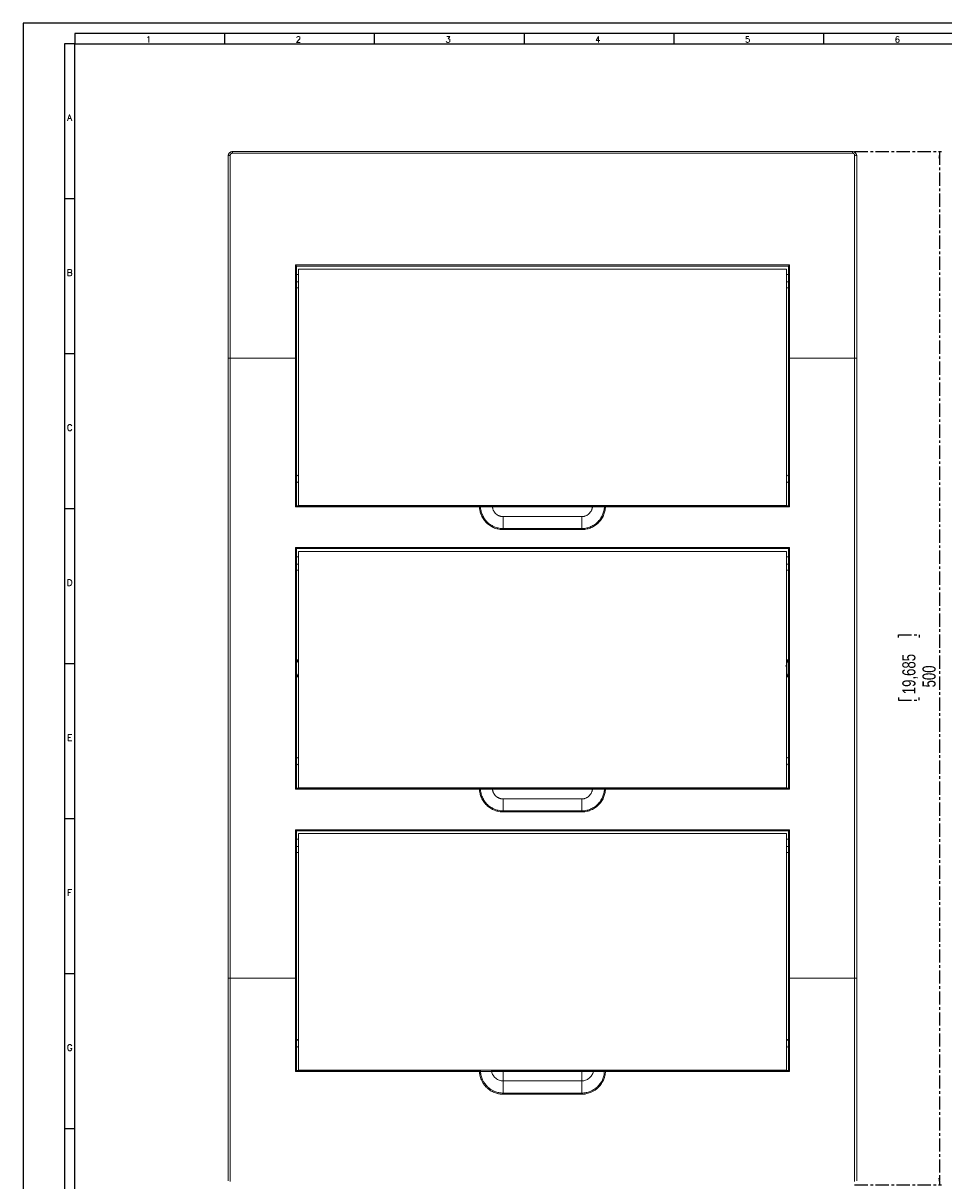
# Model space of a CAD drawing. Header units: millimetres. Extents: x 0 to 1189, y 0 to 841.
# Tile 2 of 6: x 0 to 445, y 281 to 841. Entities that reach past the tile are written whole.
import ezdxf

# ---------------------------------------------------------------- set-up
doc = ezdxf.new("R2010")
doc.units = ezdxf.units.MM
doc.linetypes.add('CENTER', pattern=[10.16, 6.35, -1.27, 1.27, -1.27])
doc.layers.add('CENTRO', color=7, linetype='CENTER')
doc.layers.add('FORMATO', color=7, linetype='Continuous')
doc.styles.add('SLDTEXTSTYLE0', font='ROMANS')
doc.styles.add('SLDTEXTSTYLE3', font='TXT', dxfattribs={"width": 0.75})
doc.dimstyles.new('SLDDIMSTYLE0', dxfattribs={"dimtxt": 6.35, "dimasz": 3.302, "dimexe": 0, "dimexo": 0.0625, "dimgap": 1.5875, "dimtad": 1, "dimdec": 1, "dimrnd": 1e-09, "dimzin": 12, "dimdsep": 46, "dimtxsty": 'SLDTEXTSTYLE3', "dimsah": 1, "dimcen": 0.09, "dimadec": 0, "dimazin": 3, "dimtfac": 1, "dimtdec": 1, "dimtofl": 0, "dimtmove": 0, "dimatfit": 3, "dimfxl": 1, "dimfrac": 2, "dimtolj": 1, "dimtzin": 12, "dimarcsym": 0})

# ---------------------------------------------------------------- blocks, each defined once
blk = doc.blocks.new('_D')
at = {"layer": 'CENTRO'}
for p, q in [((402.19, 778.83), (444.19, 778.83)), ((443.19, 778.83), (443.19, 278.83)), ((423.35, 543.7), (423.35, 544.99)), ((423.35, 544.99), (433.44, 544.99)), ((433.44, 544.99), (433.44, 543.7)), ((423.35, 514.68), (423.35, 513.39)), ((423.35, 513.39), (433.44, 513.39)), ((433.44, 513.39), (433.44, 514.68)), ((402.19, 278.83), (444.19, 278.83))]:
    blk.add_line(p, q, dxfattribs=at)
for points in [[(443.19, 778.83), (442.69, 775.53), (443.7, 775.53)], [(443.19, 278.83), (443.7, 282.13), (442.69, 282.13)]]:
    blk.add_solid(points, dxfattribs=at)
at = {"layer": 'CENTRO', "char_height": 6.35, "attachment_point": 1, "rotation": 90, "style": 'SLDTEXTSTYLE3'}
for s, insert in [('19,685', (425.25, 516.29, -47.4)), ('500', (435.01, 519.58, -47.4))]:
    blk.add_mtext(s, dxfattribs=dict(at, insert=insert))

msp = doc.modelspace()

# ---------------------------------------------------------------- linework, layer by layer
at = {"color": 7, "linetype": 'Continuous', "lineweight": 15}
for p, q in [((101.19, 778.07), (101.19, 778.83)), ((101.19, 778.83), (401.19, 778.83)), ((99.19, 776.83), (99.26, 776.91)), ((100.19, 678.83), (100.19, 777.06)), ((101.19, 778.07), (401.19, 778.07)), ((402.19, 777.06), (402.19, 678.83)), ((403.12, 776.91), (403.19, 776.83)), ((131.69, 723.98), (131.69, 678.83)), ((370.69, 723.98), (131.69, 723.98)), ((370.19, 723.43), (132.19, 723.43)), ((370.69, 678.83), (370.69, 723.98)), ((133.19, 607.53), (133.19, 722.03)), ((369.19, 722.03), (133.19, 722.03)), ((369.19, 722.03), (369.19, 607.53)), ((133.19, 715.88), (132.19, 715.88)), ((132.19, 712.98), (133.19, 712.98)), ((370.19, 715.88), (369.19, 715.88)), ((369.19, 712.98), (370.19, 712.98)), ((99.19, 678.83), (100.19, 678.83)), ((99.19, 378.83), (99.19, 678.83)), ((131.69, 678.83), (100.19, 678.83)), ((100.19, 678.83), (100.19, 378.83)), ((131.69, 678.83), (132.19, 678.83)), ((131.69, 606.93), (131.69, 678.83)), ((132.19, 678.83), (132.19, 607.43)), ((370.19, 607.43), (370.19, 678.83)), ((402.19, 678.83), (370.69, 678.83)), ((370.69, 678.83), (370.69, 606.93)), ((402.19, 378.83), (402.19, 678.83)), ((402.19, 678.83), (403.19, 678.83)), ((403.19, 678.83), (403.19, 378.83)), ((220.72, 606.93), (131.69, 606.93)), ((132.19, 607.43), (220.72, 607.43)), ((369.19, 607.53), (133.19, 607.53)), ((220.8, 607.42), (220.7, 607.42)), ((275.36, 607.43), (227.01, 607.43)), ((275.36, 606.93), (227.01, 606.93)), ((281.66, 607.43), (370.19, 607.43)), ((370.69, 606.93), (281.66, 606.93)), ((232.19, 602.23), (232.19, 596.45)), ((270.19, 602.23), (232.19, 602.23)), ((270.19, 596.45), (270.19, 602.23)), ((232.19, 595.95), (232.19, 596.45)), ((232.19, 596.45), (270.19, 596.45)), ((270.19, 595.95), (232.19, 595.95)), ((270.19, 596.45), (270.19, 595.95)), ((131.69, 470.33), (131.69, 587.33)), ((131.69, 587.33), (370.69, 587.33)), ((132.19, 586.83), (132.19, 470.83)), ((370.19, 586.83), (132.19, 586.83)), ((132.19, 582.83), (133.19, 582.83)), ((133.19, 470.93), (133.19, 585.43)), ((369.19, 585.43), (133.19, 585.43)), ((369.19, 585.43), (369.19, 470.93)), ((369.19, 582.83), (370.19, 582.83)), ((370.19, 470.83), (370.19, 586.83)), ((370.69, 587.33), (370.69, 470.33)), ((133.19, 579.28), (132.19, 579.28)), ((370.19, 579.28), (369.19, 579.28)), ((132.19, 576.38), (133.19, 576.38)), ((369.19, 576.38), (370.19, 576.38)), ((132.29, 531.47), (133.19, 532.82)), ((369.19, 532.82), (370.09, 531.47)), ((132.29, 531.66), (132.29, 526)), ((370.09, 526), (370.09, 531.66)), ((133.19, 524.84), (132.29, 526.19)), ((370.09, 526.19), (369.19, 524.84)), ((132.19, 470.83), (220.72, 470.83)), ((369.19, 470.93), (133.19, 470.93)), ((220.8, 470.82), (220.7, 470.82)), ((275.36, 470.83), (227.01, 470.83)), ((281.66, 470.83), (370.19, 470.83)), ((220.72, 470.33), (131.69, 470.33)), ((275.36, 470.33), (227.01, 470.33)), ((270.19, 465.63), (232.19, 465.63)), ((270.19, 459.85), (270.19, 465.63)), ((370.69, 470.33), (281.66, 470.33)), ((232.19, 459.85), (270.19, 459.85)), ((270.19, 459.35), (232.19, 459.35)), ((270.19, 459.85), (270.19, 459.35)), ((131.69, 378.83), (131.69, 450.73)), ((131.69, 450.73), (370.69, 450.73)), ((132.19, 378.83), (132.19, 450.23)), ((132.19, 450.23), (370.19, 450.23)), ((133.19, 334.33), (133.19, 448.83)), ((369.19, 448.83), (133.19, 448.83)), ((369.19, 448.83), (369.19, 334.33)), ((370.19, 450.23), (370.19, 378.83)), ((370.69, 450.73), (370.69, 378.83)), ((133.19, 442.68), (132.19, 442.68)), ((370.19, 442.68), (369.19, 442.68)), ((132.19, 439.78), (133.19, 439.78)), ((369.19, 439.78), (370.19, 439.78)), ((100.19, 378.83), (131.69, 378.83)), ((100.19, 280.59), (100.19, 378.83)), ((131.69, 333.68), (131.69, 378.83)), ((370.69, 378.83), (370.69, 333.68)), ((370.69, 378.83), (402.19, 378.83)), ((402.19, 378.83), (402.19, 280.59)), ((220.72, 333.68), (131.69, 333.68)), ((220.72, 334.23), (132.19, 334.23)), ((369.19, 334.33), (133.19, 334.33)), ((220.8, 334.22), (220.71, 334.22)), ((270.19, 334.23), (232.19, 334.23)), ((270.19, 333.66), (232.19, 333.66)), ((232.19, 329.18), (232.19, 333.66)), ((270.19, 333.66), (270.19, 329.18)), ((370.19, 334.23), (281.65, 334.23)), ((281.65, 333.68), (370.69, 333.68)), ((270.19, 329.18), (232.19, 329.18)), ((232.19, 322.75), (232.19, 323.31)), ((232.19, 323.31), (270.19, 323.31)), ((232.19, 322.75), (270.19, 322.75))]:
    msp.add_line(p, q, dxfattribs=at)
at = {"color": 8, "linetype": 'Continuous', "lineweight": 15}
for p, q in [((133.19, 719.43), (132.19, 719.43)), ((370.19, 719.43), (369.19, 719.43)), ((133.19, 446.23), (132.19, 446.23)), ((370.19, 446.23), (369.19, 446.23))]:
    msp.add_line(p, q, dxfattribs=at)
at = {"color": 7, "linetype": 'Continuous', "lineweight": 15}
for centre, start, end in [((133.19, 621.43), 90, 180), ((369.19, 621.43), 0, 90), ((133.19, 619.63), 180, 270), ((369.19, 619.63), 270, 360), ((133.19, 484.83), 90, 180), ((133.19, 483.03), 180, 270), ((369.19, 484.83), 0, 90), ((369.19, 483.03), 270, 360), ((133.19, 348.23), 90, 180), ((369.19, 348.23), 0, 90), ((133.19, 346.43), 180, 270), ((369.19, 346.43), 270, 360)]:
    msp.add_arc(centre, 1, start, end, dxfattribs=at)
for points, knots in [([(101.19, 778.83), (101.14, 778.83), (101.04, 778.83), (100.9, 778.81), (100.75, 778.78), (100.61, 778.75), (100.46, 778.7), (100.32, 778.63), (100.18, 778.56), (100.05, 778.48), (99.92, 778.38), (99.8, 778.27), (99.69, 778.16), (99.58, 778.03), (99.49, 777.89), (99.4, 777.74), (99.32, 777.56), (99.25, 777.34), (99.2, 777.1), (99.19, 776.92), (99.19, 776.83)], [0, 0, 0, 0, 0.04549, 0.091651, 0.138484, 0.185995, 0.234187, 0.283063, 0.332626, 0.38288, 0.433827, 0.485471, 0.537814, 0.590858, 0.639687, 0.696262, 0.760583, 0.832647, 0.912454, 1, 1, 1, 1]), ([(101.2, 778.8), (101.08, 778.79), (100.82, 778.78), (100.45, 778.67), (100.11, 778.5), (99.72, 778.18), (99.35, 777.66), (99.29, 777.16), (99.26, 776.91)], [0, 0, 0, 0, 0.12565, 0.25146, 0.377176, 0.502639, 0.751486, 1, 1, 1, 1]), ([(403.19, 776.83), (403.19, 776.88), (403.18, 776.97), (403.17, 777.11), (403.15, 777.23), (403.12, 777.35), (403.09, 777.46), (403.05, 777.55), (403.02, 777.64), (402.98, 777.72), (402.89, 777.9), (402.71, 778.15), (402.43, 778.41), (402.17, 778.58), (401.93, 778.69), (401.69, 778.77), (401.44, 778.82), (401.27, 778.83), (401.19, 778.83)], [0, 0, 0, 0, 0.0464679, 0.0901893, 0.1311641, 0.1693922, 0.2048734, 0.2376076, 0.2675947, 0.2948348, 0.3193279, 0.4607531, 0.5905494, 0.6749861, 0.7581326, 0.8400054, 0.9206218, 1, 1, 1, 1]), ([(401.19, 778.83), (401.19, 778.83), (401.19, 778.75), (401.19, 778.48), (401.19, 778.28), (401.19, 778.07)], [0, 0, 0, 0, 0.5, 0.5, 1, 1, 1, 1]), ([(403.12, 776.9), (403.09, 777.14), (403.03, 777.64), (402.66, 778.17), (402.27, 778.49), (401.93, 778.67), (401.57, 778.78), (401.31, 778.79), (401.19, 778.8)], [0, 0, 0, 0, 0.248866, 0.49786, 0.623269, 0.748867, 0.874515, 1, 1, 1, 1]), ([(99.19, 776.83), (99.19, 776.15), (99.19, 774.79), (99.19, 772.75), (99.19, 770.71), (99.19, 768.67), (99.19, 766.63), (99.19, 764.58), (99.19, 762.53), (99.19, 760.48), (99.19, 758.43), (99.19, 756.37), (99.19, 754.32), (99.19, 752.26), (99.19, 747.23), (99.19, 739.2), (99.19, 727.75), (99.19, 715.86), (99.19, 706.28), (99.19, 699.43), (99.19, 695.31), (99.19, 691.19), (99.19, 687.07), (99.19, 682.95), (99.19, 680.2), (99.19, 678.83)], [0, 0, 0, 0, 0.021166, 0.042328, 0.063487, 0.084642, 0.105794, 0.126944, 0.148093, 0.169241, 0.190388, 0.211535, 0.232682, 0.253831, 0.274981, 0.387581, 0.500312, 0.625204, 0.750028, 0.791695, 0.833354, 0.87501, 0.916667, 0.958329, 1, 1, 1, 1]), ([(100.19, 777.06), (100.19, 777.1), (100.19, 777.16), (100.2, 777.26), (100.23, 777.38), (100.29, 777.52), (100.39, 777.68), (100.52, 777.83), (100.69, 777.94), (100.86, 778.01), (101.02, 778.06), (101.13, 778.06), (101.19, 778.07)], [0, 0, 0, 0, 0.064907, 0.12924, 0.193596, 0.303242, 0.413031, 0.549917, 0.686587, 0.790871, 0.894318, 1, 1, 1, 1]), ([(401.19, 778.07), (401.22, 778.06), (401.29, 778.06), (401.38, 778.05), (401.48, 778.02), (401.6, 777.98), (401.75, 777.9), (401.9, 777.77), (402.03, 777.62), (402.12, 777.45), (402.18, 777.26), (402.18, 777.13), (402.19, 777.06)], [0, 0, 0, 0, 0.0623454, 0.124071, 0.1858221, 0.2482431, 0.3723381, 0.4973633, 0.6223332, 0.7481314, 0.8738052, 1, 1, 1, 1]), ([(403.19, 776.83), (403.19, 760.84), (403.19, 744.56), (403.19, 711.78), (403.19, 695.28), (403.19, 678.83)], [0, 0, 0, 0, 0.5, 0.5, 1, 1, 1, 1]), ([(131.69, 723.98), (131.7, 723.97), (131.76, 723.91), (131.84, 723.82), (131.94, 723.73), (132.02, 723.64), (132.09, 723.56), (132.14, 723.49), (132.18, 723.44), (132.18, 723.43), (132.19, 723.43)], [0, 0, 0, 0, 0.068488, 0.240321, 0.374926, 0.493544, 0.632341, 0.744738, 0.8755, 1, 1, 1, 1]), ([(370.69, 723.98), (370.66, 723.96), (370.62, 723.92), (370.56, 723.86), (370.51, 723.8), (370.46, 723.75), (370.42, 723.71), (370.39, 723.68), (370.34, 723.62), (370.28, 723.56), (370.22, 723.49), (370.19, 723.44), (370.19, 723.43), (370.19, 723.43)], [0, 0, 0, 0, 0.094616, 0.181221, 0.259825, 0.33044, 0.393085, 0.447788, 0.49459, 0.637549, 0.767123, 0.886564, 1, 1, 1, 1]), ([(370.19, 723.43), (370.19, 722.72), (370.19, 721.31), (370.19, 719.19), (370.19, 717.07), (370.19, 714.95), (370.19, 712.83), (370.19, 710.71), (370.19, 708.59), (370.19, 706.47), (370.19, 704.35), (370.19, 702.22), (370.19, 700.1), (370.19, 697.97), (370.19, 695.85), (370.19, 693.72), (370.19, 691.6), (370.19, 689.47), (370.19, 687.34), (370.19, 685.22), (370.19, 683.09), (370.19, 680.96), (370.19, 679.54), (370.19, 678.83)], [0, 0, 0, 0, 0.047658, 0.095304, 0.14294, 0.190567, 0.238185, 0.285797, 0.333404, 0.381006, 0.428605, 0.476202, 0.523798, 0.571395, 0.618994, 0.666596, 0.714203, 0.761815, 0.809433, 0.85706, 0.904696, 0.952342, 1, 1, 1, 1]), ([(370.69, 678.83), (370.63, 678.83), (370.56, 678.83), (370.44, 678.83), (370.38, 678.83), (370.28, 678.83), (370.25, 678.83), (370.2, 678.83), (370.19, 678.83), (370.19, 678.83)], [0, 0, 0, 0, 0.25, 0.25, 0.5, 0.5, 0.75, 0.75, 1, 1, 1, 1]), ([(132.19, 607.43), (132.19, 607.43), (132.18, 607.43), (132.18, 607.42), (132.17, 607.41), (132.14, 607.39), (132.1, 607.35), (132.04, 607.28), (131.96, 607.21), (131.88, 607.13), (131.79, 607.03), (131.72, 606.97), (131.69, 606.93)], [0, 0, 0, 0, 0.05099, 0.102802, 0.155894, 0.210694, 0.32173, 0.44597, 0.569333, 0.71284, 0.831539, 1, 1, 1, 1]), ([(220.72, 607.43), (220.77, 607.43), (220.83, 607.42), (220.94, 607.38), (221, 607.35), (221.1, 607.26), (221.14, 607.2), (221.2, 607.08), (221.21, 607.01), (221.21, 606.95)], [0, 0, 0, 0, 0.25, 0.25, 0.5, 0.5, 0.75, 0.75, 1, 1, 1, 1]), ([(220.72, 607.43), (220.72, 607.43), (220.72, 607.38), (220.72, 607.19), (220.72, 607.06), (220.72, 606.93)], [0, 0, 0, 0, 0.5, 0.5, 1, 1, 1, 1]), ([(227.01, 607.43), (226.93, 607.43), (226.78, 607.43), (226.55, 607.43), (226.32, 607.43), (226.09, 607.43), (225.87, 607.43), (225.64, 607.43), (225.33, 607.43), (224.94, 607.43), (224.46, 607.43), (223.98, 607.43), (223.31, 607.43), (222.67, 607.43), (222.09, 607.43), (221.67, 607.43), (221.32, 607.43), (221.08, 607.43), (220.92, 607.43), (220.83, 607.43), (220.76, 607.43), (220.73, 607.43), (220.72, 607.43)], [0, 0, 0, 0, 0.024555, 0.049017, 0.073421, 0.097796, 0.122176, 0.146593, 0.17108, 0.223675, 0.276319, 0.335497, 0.394711, 0.526105, 0.598459, 0.670833, 0.749782, 0.828756, 0.871639, 0.914356, 0.957085, 1, 1, 1, 1]), ([(220.72, 606.93), (220.77, 606.93), (220.83, 606.93), (220.95, 606.94), (221.01, 606.94), (221.1, 606.95), (221.14, 606.95), (221.2, 606.95), (221.21, 606.95), (221.21, 606.95)], [0, 0, 0, 0, 0.25, 0.25, 0.5, 0.5, 0.75, 0.75, 1, 1, 1, 1]), ([(232.19, 595.95), (231.52, 595.95), (230.84, 596.01), (229.45, 596.26), (228.75, 596.45), (227.37, 596.98), (226.7, 597.32), (225.41, 598.13), (224.8, 598.61), (223.69, 599.67), (223.19, 600.25), (222.32, 601.5), (221.96, 602.17), (221.37, 603.52), (221.14, 604.21), (220.83, 605.59), (220.75, 606.27), (220.72, 606.93)], [0, 0, 0, 0, 0.125, 0.125, 0.25, 0.25, 0.375, 0.375, 0.5, 0.5, 0.625, 0.625, 0.75, 0.75, 0.875, 0.875, 1, 1, 1, 1]), ([(221.21, 606.95), (221.24, 606.32), (221.33, 605.67), (221.62, 604.35), (221.84, 603.69), (222.4, 602.39), (222.75, 601.76), (223.58, 600.57), (224.06, 600), (225.12, 598.99), (225.7, 598.53), (226.94, 597.76), (227.58, 597.43), (228.9, 596.93), (229.57, 596.74), (230.9, 596.5), (231.55, 596.45), (232.19, 596.45)], [0, 0, 0, 0, 0.125, 0.125, 0.25, 0.25, 0.375, 0.375, 0.5, 0.5, 0.625, 0.625, 0.75, 0.75, 0.875, 0.875, 1, 1, 1, 1]), ([(221.21, 606.95), (221.27, 606.95), (221.47, 606.95), (222.1, 606.95), (222.54, 606.95), (223.6, 606.95), (224.22, 606.94), (225.57, 606.94), (226.29, 606.93), (227.01, 606.93)], [0, 0, 0, 0, 0.25, 0.25, 0.5, 0.5, 0.75, 0.75, 1, 1, 1, 1]), ([(227.01, 606.93), (227.01, 607.06), (227.01, 607.19), (227.01, 607.38), (227.01, 607.43), (227.01, 607.43)], [0, 0, 0, 0, 0.5, 0.5, 1, 1, 1, 1]), ([(232.19, 602.23), (232.11, 602.23), (231.96, 602.23), (231.74, 602.25), (231.52, 602.27), (231.22, 602.32), (230.84, 602.4), (230.38, 602.54), (229.94, 602.73), (229.36, 603.04), (228.69, 603.54), (228.12, 604.16), (227.75, 604.71), (227.51, 605.13), (227.32, 605.58), (227.17, 606.03), (227.07, 606.48), (227.03, 606.78), (227.01, 606.93)], [0, 0, 0, 0, 0.029118, 0.058175, 0.087223, 0.116315, 0.177651, 0.239054, 0.302816, 0.366647, 0.496883, 0.627563, 0.691968, 0.756444, 0.81878, 0.881184, 0.94054, 1, 1, 1, 1]), ([(270.19, 596.45), (270.82, 596.45), (271.47, 596.5), (272.8, 596.74), (273.47, 596.93), (274.79, 597.43), (275.44, 597.76), (276.67, 598.53), (277.25, 598.99), (278.31, 600), (278.79, 600.57), (279.62, 601.76), (279.97, 602.39), (280.54, 603.69), (280.75, 604.35), (281.05, 605.67), (281.13, 606.32), (281.16, 606.95)], [0, 0, 0, 0, 0.125, 0.125, 0.25, 0.25, 0.375, 0.375, 0.5, 0.5, 0.625, 0.625, 0.75, 0.75, 0.875, 0.875, 1, 1, 1, 1]), ([(281.66, 606.93), (281.63, 606.27), (281.54, 605.59), (281.23, 604.21), (281.01, 603.52), (280.42, 602.17), (280.05, 601.5), (279.18, 600.25), (278.68, 599.67), (277.57, 598.61), (276.96, 598.13), (275.68, 597.32), (275, 596.98), (273.62, 596.45), (272.92, 596.26), (271.53, 596.01), (270.85, 595.95), (270.19, 595.95)], [0, 0, 0, 0, 0.125, 0.125, 0.25, 0.25, 0.375, 0.375, 0.5, 0.5, 0.625, 0.625, 0.75, 0.75, 0.875, 0.875, 1, 1, 1, 1]), ([(275.36, 606.93), (275.35, 606.85), (275.34, 606.7), (275.3, 606.48), (275.25, 606.25), (275.18, 605.95), (275.05, 605.58), (274.86, 605.13), (274.63, 604.71), (274.25, 604.16), (273.69, 603.54), (273.02, 603.04), (272.43, 602.73), (271.99, 602.54), (271.53, 602.4), (271.08, 602.3), (270.63, 602.24), (270.33, 602.23), (270.19, 602.23)], [0, 0, 0, 0, 0.029753, 0.0594402, 0.0891184, 0.1188446, 0.18118, 0.2435839, 0.307989, 0.3724649, 0.5031447, 0.6333804, 0.6971415, 0.7609727, 0.8223085, 0.8837116, 0.9418056, 1, 1, 1, 1]), ([(275.36, 607.43), (275.36, 607.43), (275.36, 607.38), (275.36, 607.19), (275.36, 607.06), (275.36, 606.93)], [0, 0, 0, 0, 0.5, 0.5, 1, 1, 1, 1]), ([(281.65, 607.43), (281.65, 607.43), (281.63, 607.43), (281.61, 607.43), (281.57, 607.43), (281.52, 607.43), (281.45, 607.43), (281.3, 607.43), (281.03, 607.43), (280.53, 607.43), (279.82, 607.43), (278.92, 607.43), (277.98, 607.43), (277.21, 607.43), (276.63, 607.43), (276.2, 607.43), (275.78, 607.43), (275.5, 607.43), (275.36, 607.43)], [0, 0, 0, 0, 0.02302, 0.045842, 0.068492, 0.090996, 0.126992, 0.163236, 0.255988, 0.350608, 0.479282, 0.604294, 0.718848, 0.817877, 0.864703, 0.911605, 0.955737, 1, 1, 1, 1]), ([(275.36, 606.93), (276.08, 606.93), (276.8, 606.94), (278.15, 606.94), (278.77, 606.95), (279.83, 606.95), (280.27, 606.95), (280.91, 606.95), (281.1, 606.95), (281.16, 606.95)], [0, 0, 0, 0, 0.25, 0.25, 0.5, 0.5, 0.75, 0.75, 1, 1, 1, 1]), ([(281.16, 606.95), (281.16, 606.97), (281.16, 607.02), (281.18, 607.08), (281.2, 607.15), (281.24, 607.22), (281.31, 607.29), (281.38, 607.35), (281.47, 607.4), (281.56, 607.42), (281.63, 607.43), (281.65, 607.43)], [0, 0, 0, 0, 0.086416, 0.1711, 0.253095, 0.367086, 0.492446, 0.630379, 0.761812, 0.887115, 1, 1, 1, 1]), ([(281.16, 606.95), (281.16, 606.95), (281.18, 606.95), (281.23, 606.95), (281.27, 606.95), (281.36, 606.94), (281.42, 606.94), (281.54, 606.93), (281.6, 606.93), (281.66, 606.93)], [0, 0, 0, 0, 0.25, 0.25, 0.5, 0.5, 0.75, 0.75, 1, 1, 1, 1]), ([(281.66, 606.93), (281.66, 607.06), (281.66, 607.19), (281.66, 607.38), (281.66, 607.43), (281.66, 607.43)], [0, 0, 0, 0, 0.5, 0.5, 1, 1, 1, 1]), ([(370.19, 607.43), (370.19, 607.43), (370.19, 607.43), (370.19, 607.42), (370.21, 607.41), (370.23, 607.39), (370.27, 607.35), (370.33, 607.28), (370.41, 607.21), (370.49, 607.13), (370.58, 607.03), (370.65, 606.97), (370.69, 606.93)], [0, 0, 0, 0, 0.05099, 0.102802, 0.155894, 0.210694, 0.32173, 0.44597, 0.569333, 0.71284, 0.83154, 1, 1, 1, 1]), ([(132.19, 586.83), (132.19, 586.83), (132.18, 586.83), (132.18, 586.84), (132.17, 586.85), (132.14, 586.87), (132.1, 586.91), (132.04, 586.97), (131.96, 587.05), (131.88, 587.13), (131.79, 587.23), (131.72, 587.29), (131.69, 587.33)], [0, 0, 0, 0, 0.0509904, 0.1028017, 0.1558936, 0.210694, 0.3217301, 0.4459698, 0.5693339, 0.7128396, 0.8315366, 1, 1, 1, 1]), ([(370.19, 586.83), (370.19, 586.83), (370.19, 586.83), (370.19, 586.84), (370.21, 586.85), (370.23, 586.87), (370.27, 586.91), (370.33, 586.97), (370.41, 587.05), (370.49, 587.13), (370.58, 587.23), (370.65, 587.29), (370.69, 587.33)], [0, 0, 0, 0, 0.051001, 0.102816, 0.155905, 0.210694, 0.32173, 0.44597, 0.569333, 0.71284, 0.831539, 1, 1, 1, 1]), ([(132.19, 531.94), (132.39, 532.37), (132.63, 532.89), (133.1, 533.18), (133.19, 533.23)], [0, 0, 0, 0, 0.8236752, 1, 1, 1, 1]), ([(369.19, 533.23), (369.27, 533.18), (369.74, 532.89), (369.99, 532.37), (370.19, 531.94)], [0, 0, 0, 0, 0.176325, 1, 1, 1, 1]), ([(369.19, 528.83), (369.18, 529.38), (369.17, 529.93), (368.88, 530.37), (368.87, 530.37)], [0, 0, 0, 0, 0.9895935, 1, 1, 1, 1]), ([(133.19, 524.42), (133.1, 524.48), (132.63, 524.77), (132.39, 525.29), (132.19, 525.72)], [0, 0, 0, 0, 0.1763248, 1, 1, 1, 1]), ([(370.19, 525.72), (369.99, 525.29), (369.74, 524.77), (369.27, 524.48), (369.19, 524.42)], [0, 0, 0, 0, 0.8236752, 1, 1, 1, 1]), ([(132.19, 470.83), (132.19, 470.83), (132.18, 470.83), (132.18, 470.82), (132.17, 470.81), (132.14, 470.79), (132.1, 470.75), (132.04, 470.68), (131.96, 470.61), (131.88, 470.53), (131.79, 470.43), (131.72, 470.37), (131.69, 470.33)], [0, 0, 0, 0, 0.05099, 0.102802, 0.155894, 0.210694, 0.32173, 0.44597, 0.569333, 0.71284, 0.831538, 1, 1, 1, 1]), ([(220.72, 470.83), (220.77, 470.83), (220.83, 470.82), (220.94, 470.78), (221, 470.75), (221.1, 470.66), (221.14, 470.6), (221.2, 470.48), (221.21, 470.41), (221.21, 470.35)], [0, 0, 0, 0, 0.25, 0.25, 0.5, 0.5, 0.75, 0.75, 1, 1, 1, 1]), ([(220.72, 470.83), (220.72, 470.83), (220.72, 470.78), (220.72, 470.59), (220.72, 470.46), (220.72, 470.33)], [0, 0, 0, 0, 0.5, 0.5, 1, 1, 1, 1]), ([(227.01, 470.83), (226.93, 470.83), (226.78, 470.83), (226.55, 470.83), (226.32, 470.83), (226.09, 470.83), (225.87, 470.83), (225.64, 470.83), (225.33, 470.83), (224.94, 470.83), (224.46, 470.83), (223.98, 470.83), (223.31, 470.83), (222.67, 470.83), (222.09, 470.83), (221.67, 470.83), (221.32, 470.83), (221.08, 470.83), (220.92, 470.83), (220.83, 470.83), (220.76, 470.83), (220.73, 470.83), (220.72, 470.83)], [0, 0, 0, 0, 0.024555, 0.049017, 0.073421, 0.097796, 0.122176, 0.146593, 0.17108, 0.223675, 0.276319, 0.335497, 0.394711, 0.526105, 0.598459, 0.670833, 0.749782, 0.828756, 0.871639, 0.914356, 0.957085, 1, 1, 1, 1]), ([(227.01, 470.33), (227.01, 470.46), (227.01, 470.59), (227.01, 470.78), (227.01, 470.83), (227.01, 470.83)], [0, 0, 0, 0, 0.5, 0.5, 1, 1, 1, 1]), ([(275.36, 470.83), (275.36, 470.83), (275.36, 470.78), (275.36, 470.59), (275.36, 470.46), (275.36, 470.33)], [0, 0, 0, 0, 0.5, 0.5, 1, 1, 1, 1]), ([(281.65, 470.83), (281.65, 470.83), (281.63, 470.83), (281.61, 470.83), (281.57, 470.83), (281.52, 470.83), (281.45, 470.83), (281.3, 470.83), (281.03, 470.83), (280.53, 470.83), (279.82, 470.83), (278.92, 470.83), (277.98, 470.83), (277.21, 470.83), (276.63, 470.83), (276.2, 470.83), (275.78, 470.83), (275.5, 470.83), (275.36, 470.83)], [0, 0, 0, 0, 0.02302, 0.045842, 0.068492, 0.090996, 0.126992, 0.163236, 0.255988, 0.350608, 0.479282, 0.604294, 0.718848, 0.817877, 0.864703, 0.911605, 0.955737, 1, 1, 1, 1]), ([(281.16, 470.35), (281.16, 470.37), (281.16, 470.42), (281.18, 470.48), (281.2, 470.55), (281.24, 470.62), (281.31, 470.69), (281.38, 470.75), (281.47, 470.8), (281.56, 470.82), (281.63, 470.83), (281.65, 470.83)], [0, 0, 0, 0, 0.0864165, 0.1711005, 0.253095, 0.3670859, 0.4924457, 0.6303791, 0.7618118, 0.8871149, 1, 1, 1, 1]), ([(281.66, 470.33), (281.66, 470.46), (281.66, 470.59), (281.66, 470.78), (281.66, 470.83), (281.66, 470.83)], [0, 0, 0, 0, 0.5, 0.5, 1, 1, 1, 1]), ([(370.69, 470.33), (370.67, 470.35), (370.63, 470.39), (370.58, 470.44), (370.53, 470.48), (370.48, 470.54), (370.41, 470.61), (370.33, 470.68), (370.27, 470.75), (370.22, 470.79), (370.19, 470.82), (370.19, 470.83), (370.19, 470.83)], [0, 0, 0, 0, 0.0905352, 0.1686169, 0.2342471, 0.2874309, 0.4309403, 0.5543726, 0.6786146, 0.7897115, 0.8973816, 1, 1, 1, 1]), ([(220.72, 470.33), (220.77, 470.33), (220.83, 470.33), (220.95, 470.34), (221.01, 470.34), (221.1, 470.35), (221.14, 470.35), (221.2, 470.35), (221.21, 470.35), (221.21, 470.35)], [0, 0, 0, 0, 0.25, 0.25, 0.5, 0.5, 0.75, 0.75, 1, 1, 1, 1]), ([(232.19, 459.35), (231.52, 459.35), (230.84, 459.41), (229.45, 459.66), (228.75, 459.85), (227.37, 460.38), (226.7, 460.72), (225.41, 461.53), (224.8, 462.01), (223.69, 463.07), (223.19, 463.65), (222.32, 464.9), (221.96, 465.57), (221.37, 466.92), (221.14, 467.61), (220.83, 468.99), (220.75, 469.67), (220.72, 470.33)], [0, 0, 0, 0, 0.125, 0.125, 0.25, 0.25, 0.375, 0.375, 0.5, 0.5, 0.625, 0.625, 0.75, 0.75, 0.875, 0.875, 1, 1, 1, 1]), ([(221.21, 470.35), (221.24, 469.72), (221.33, 469.07), (221.62, 467.75), (221.84, 467.09), (222.4, 465.79), (222.75, 465.16), (223.58, 463.97), (224.06, 463.4), (225.12, 462.39), (225.7, 461.93), (226.94, 461.16), (227.58, 460.83), (228.9, 460.33), (229.57, 460.14), (230.9, 459.9), (231.55, 459.85), (232.19, 459.85)], [0, 0, 0, 0, 0.125, 0.125, 0.25, 0.25, 0.375, 0.375, 0.5, 0.5, 0.625, 0.625, 0.75, 0.75, 0.875, 0.875, 1, 1, 1, 1]), ([(221.21, 470.35), (221.27, 470.35), (221.47, 470.35), (222.1, 470.35), (222.54, 470.35), (223.6, 470.35), (224.22, 470.34), (225.57, 470.34), (226.29, 470.33), (227.01, 470.33)], [0, 0, 0, 0, 0.25, 0.25, 0.5, 0.5, 0.75, 0.75, 1, 1, 1, 1]), ([(232.19, 465.63), (232.11, 465.63), (231.96, 465.63), (231.74, 465.65), (231.52, 465.67), (231.22, 465.72), (230.84, 465.8), (230.38, 465.94), (229.94, 466.13), (229.36, 466.44), (228.69, 466.94), (228.12, 467.56), (227.75, 468.11), (227.51, 468.53), (227.32, 468.98), (227.17, 469.43), (227.07, 469.88), (227.03, 470.18), (227.01, 470.33)], [0, 0, 0, 0, 0.0291185, 0.0581749, 0.0872227, 0.1163151, 0.1776511, 0.2390544, 0.3028157, 0.366647, 0.496883, 0.627563, 0.6919682, 0.7564442, 0.8187796, 0.8811835, 0.9405404, 1, 1, 1, 1]), ([(232.19, 459.85), (232.19, 459.9), (232.19, 460.1), (232.19, 460.73), (232.19, 461.16), (232.19, 462.22), (232.19, 462.84), (232.19, 464.19), (232.19, 464.91), (232.19, 465.63)], [0, 0, 0, 0, 0.25, 0.25, 0.5, 0.5, 0.75, 0.75, 1, 1, 1, 1]), ([(270.19, 459.85), (270.82, 459.85), (271.47, 459.9), (272.8, 460.14), (273.47, 460.33), (274.79, 460.83), (275.44, 461.16), (276.67, 461.93), (277.25, 462.39), (278.31, 463.4), (278.79, 463.97), (279.62, 465.16), (279.97, 465.79), (280.54, 467.09), (280.75, 467.75), (281.05, 469.07), (281.13, 469.72), (281.16, 470.35)], [0, 0, 0, 0, 0.125, 0.125, 0.25, 0.25, 0.375, 0.375, 0.5, 0.5, 0.625, 0.625, 0.75, 0.75, 0.875, 0.875, 1, 1, 1, 1]), ([(281.66, 470.33), (281.63, 469.67), (281.54, 468.99), (281.23, 467.61), (281.01, 466.92), (280.42, 465.57), (280.05, 464.9), (279.18, 463.65), (278.68, 463.07), (277.57, 462.01), (276.96, 461.53), (275.68, 460.72), (275, 460.38), (273.62, 459.85), (272.92, 459.66), (271.53, 459.41), (270.85, 459.35), (270.19, 459.35)], [0, 0, 0, 0, 0.125, 0.125, 0.25, 0.25, 0.375, 0.375, 0.5, 0.5, 0.625, 0.625, 0.75, 0.75, 0.875, 0.875, 1, 1, 1, 1]), ([(275.36, 470.33), (275.35, 470.25), (275.34, 470.1), (275.3, 469.88), (275.25, 469.65), (275.18, 469.35), (275.05, 468.98), (274.86, 468.53), (274.63, 468.11), (274.25, 467.56), (273.69, 466.94), (273.02, 466.44), (272.43, 466.13), (271.99, 465.94), (271.53, 465.8), (271.08, 465.7), (270.63, 465.64), (270.33, 465.63), (270.19, 465.63)], [0, 0, 0, 0, 0.029753, 0.05944, 0.089118, 0.118845, 0.18118, 0.243584, 0.307989, 0.372465, 0.503145, 0.63338, 0.697142, 0.760973, 0.822308, 0.883712, 0.941806, 1, 1, 1, 1]), ([(275.36, 470.33), (276.08, 470.33), (276.8, 470.34), (278.15, 470.34), (278.77, 470.35), (279.83, 470.35), (280.27, 470.35), (280.91, 470.35), (281.1, 470.35), (281.16, 470.35)], [0, 0, 0, 0, 0.25, 0.25, 0.5, 0.5, 0.75, 0.75, 1, 1, 1, 1]), ([(281.16, 470.35), (281.16, 470.35), (281.18, 470.35), (281.23, 470.35), (281.27, 470.35), (281.36, 470.34), (281.42, 470.34), (281.54, 470.33), (281.6, 470.33), (281.66, 470.33)], [0, 0, 0, 0, 0.25, 0.25, 0.5, 0.5, 0.75, 0.75, 1, 1, 1, 1]), ([(232.19, 459.85), (232.19, 459.84), (232.19, 459.83), (232.19, 459.77), (232.19, 459.74), (232.19, 459.64), (232.19, 459.58), (232.19, 459.47), (232.19, 459.41), (232.19, 459.35)], [0, 0, 0, 0, 0.25, 0.25, 0.5, 0.5, 0.75, 0.75, 1, 1, 1, 1]), ([(131.69, 450.73), (131.71, 450.71), (131.74, 450.67), (131.8, 450.62), (131.84, 450.57), (131.9, 450.52), (131.96, 450.45), (132.04, 450.37), (132.1, 450.31), (132.15, 450.27), (132.18, 450.23), (132.18, 450.23), (132.19, 450.23)], [0, 0, 0, 0, 0.090536, 0.168618, 0.234248, 0.287431, 0.430941, 0.554373, 0.678615, 0.789712, 0.897397, 1, 1, 1, 1]), ([(370.19, 450.23), (370.19, 450.23), (370.19, 450.23), (370.19, 450.24), (370.21, 450.25), (370.23, 450.27), (370.27, 450.31), (370.33, 450.37), (370.41, 450.45), (370.49, 450.53), (370.58, 450.63), (370.65, 450.69), (370.69, 450.73)], [0, 0, 0, 0, 0.05099, 0.102802, 0.155894, 0.210694, 0.321729, 0.44597, 0.569333, 0.71284, 0.831539, 1, 1, 1, 1]), ([(99.19, 378.83), (99.19, 378.83), (99.21, 378.83), (99.31, 378.83), (99.38, 378.83), (99.58, 378.83), (99.69, 378.83), (99.94, 378.83), (100.07, 378.83), (100.19, 378.83)], [0, 0, 0, 0, 0.25, 0.25, 0.5, 0.5, 0.75, 0.75, 1, 1, 1, 1]), ([(99.19, 280.83), (99.19, 296.82), (99.19, 313.09), (99.19, 345.87), (99.19, 362.38), (99.19, 378.83)], [0, 0, 0, 0, 0.5, 0.5, 1, 1, 1, 1]), ([(131.69, 378.83), (131.75, 378.83), (131.81, 378.83), (131.93, 378.83), (131.99, 378.83), (132.09, 378.83), (132.13, 378.83), (132.18, 378.83), (132.19, 378.83), (132.19, 378.83)], [0, 0, 0, 0, 0.25, 0.25, 0.5, 0.5, 0.75, 0.75, 1, 1, 1, 1]), ([(132.19, 334.23), (132.19, 334.93), (132.19, 336.35), (132.19, 338.47), (132.19, 340.58), (132.19, 342.7), (132.19, 344.82), (132.19, 346.95), (132.19, 349.07), (132.19, 351.19), (132.19, 353.31), (132.19, 355.43), (132.19, 357.56), (132.19, 359.68), (132.19, 361.81), (132.19, 363.93), (132.19, 366.06), (132.19, 368.19), (132.19, 370.31), (132.19, 372.44), (132.19, 374.57), (132.19, 376.7), (132.19, 378.12), (132.19, 378.83)], [0, 0, 0, 0, 0.047658, 0.095304, 0.14294, 0.190567, 0.238185, 0.285797, 0.333404, 0.381006, 0.428605, 0.476202, 0.523798, 0.571395, 0.618994, 0.666596, 0.714203, 0.761815, 0.809433, 0.85706, 0.904696, 0.952342, 1, 1, 1, 1]), ([(370.19, 378.83), (370.19, 378.83), (370.2, 378.83), (370.25, 378.83), (370.28, 378.83), (370.38, 378.83), (370.44, 378.83), (370.56, 378.83), (370.63, 378.83), (370.69, 378.83)], [0, 0, 0, 0, 0.25, 0.25, 0.5, 0.5, 0.75, 0.75, 1, 1, 1, 1]), ([(370.19, 378.83), (370.19, 378.12), (370.19, 376.7), (370.19, 374.57), (370.19, 372.44), (370.19, 370.31), (370.19, 368.19), (370.19, 366.06), (370.19, 363.93), (370.19, 361.81), (370.19, 359.68), (370.19, 357.56), (370.19, 355.43), (370.19, 353.31), (370.19, 351.19), (370.19, 349.07), (370.19, 346.95), (370.19, 344.82), (370.19, 342.7), (370.19, 340.58), (370.19, 338.47), (370.19, 336.35), (370.19, 334.93), (370.19, 334.23)], [0, 0, 0, 0, 0.047658, 0.095304, 0.14294, 0.190567, 0.238185, 0.285797, 0.333404, 0.381006, 0.428605, 0.476202, 0.523798, 0.571395, 0.618994, 0.666596, 0.714203, 0.761815, 0.809433, 0.85706, 0.904696, 0.952342, 1, 1, 1, 1]), ([(403.19, 378.83), (403.19, 378.83), (403.08, 378.83), (402.71, 378.83), (402.45, 378.83), (402.19, 378.83)], [0, 0, 0, 0, 0.5, 0.5, 1, 1, 1, 1]), ([(403.19, 280.83), (403.19, 281.5), (403.19, 282.83), (403.19, 284.84), (403.19, 286.84), (403.19, 288.85), (403.19, 290.87), (403.19, 292.88), (403.19, 294.9), (403.19, 296.91), (403.19, 298.93), (403.19, 300.96), (403.19, 302.98), (403.19, 308.39), (403.19, 317.21), (403.19, 329.48), (403.19, 341.79), (403.19, 351.39), (403.19, 358.25), (403.19, 362.36), (403.19, 366.48), (403.19, 370.59), (403.19, 374.71), (403.19, 377.46), (403.19, 378.83)], [0, 0, 0, 0, 0.020821, 0.041638, 0.062454, 0.083268, 0.104082, 0.124894, 0.145707, 0.16652, 0.187334, 0.208149, 0.228966, 0.249786, 0.374891, 0.5, 0.625105, 0.750215, 0.79185, 0.833479, 0.875104, 0.91673, 0.95836, 1, 1, 1, 1]), ([(131.69, 333.68), (131.71, 333.7), (131.75, 333.74), (131.81, 333.8), (131.86, 333.85), (131.91, 333.9), (131.95, 333.95), (131.98, 333.98), (132.03, 334.03), (132.09, 334.1), (132.15, 334.17), (132.18, 334.21), (132.18, 334.22), (132.19, 334.23)], [0, 0, 0, 0, 0.094605, 0.181213, 0.259834, 0.33048, 0.39317, 0.447931, 0.494804, 0.633435, 0.761672, 0.88263, 1, 1, 1, 1]), ([(220.72, 334.23), (220.77, 334.23), (220.83, 334.22), (220.95, 334.18), (221, 334.15), (221.1, 334.06), (221.15, 334), (221.2, 333.88), (221.22, 333.81), (221.22, 333.75)], [0, 0, 0, 0, 0.25, 0.25, 0.5, 0.5, 0.75, 0.75, 1, 1, 1, 1]), ([(220.72, 334.23), (220.72, 334.23), (220.72, 334.17), (220.72, 333.96), (220.72, 333.81), (220.72, 333.68)], [0, 0, 0, 0, 0.5, 0.5, 1, 1, 1, 1]), ([(221.22, 333.75), (221.22, 333.75), (221.21, 333.74), (221.2, 333.73), (221.17, 333.73), (221.13, 333.72), (221.07, 333.71), (221, 333.7), (220.92, 333.69), (220.83, 333.68), (220.76, 333.68), (220.72, 333.68)], [0, 0, 0, 0, 0.080178, 0.159837, 0.239508, 0.362935, 0.500107, 0.600079, 0.718357, 0.843873, 1, 1, 1, 1]), ([(220.72, 333.68), (220.73, 333.56), (220.74, 333.32), (220.77, 332.98), (220.82, 332.63), (220.87, 332.28), (220.99, 331.66), (221.22, 330.78), (221.67, 329.56), (222.32, 328.3), (223.19, 327.04), (224.22, 325.92), (225.31, 325.01), (226.42, 324.28), (227.44, 323.76), (228.43, 323.37), (229.24, 323.13), (229.93, 322.97), (230.49, 322.88), (231.05, 322.81), (231.62, 322.76), (232, 322.76), (232.19, 322.75)], [0, 0, 0, 0, 0.020127, 0.040241, 0.06036, 0.080504, 0.10069, 0.168731, 0.236843, 0.324566, 0.412332, 0.499072, 0.585727, 0.655717, 0.725643, 0.781822, 0.838034, 0.87045, 0.902774, 0.935086, 0.967468, 1, 1, 1, 1]), ([(232.19, 323.31), (231.48, 323.31), (230.79, 323.38), (229.44, 323.64), (228.77, 323.83), (226.83, 324.6), (225.63, 325.37), (223.61, 327.29), (222.79, 328.44), (221.91, 330.34), (221.68, 331.01), (221.44, 332.02), (221.37, 332.36), (221.27, 333.05), (221.24, 333.4), (221.22, 333.75)], [0, 0, 0, 0, 0.125, 0.125, 0.25, 0.25, 0.5, 0.5, 0.75, 0.75, 0.875, 0.875, 0.9375, 0.9375, 1, 1, 1, 1]), ([(221.22, 333.75), (221.23, 333.75), (221.24, 333.75), (221.28, 333.75), (221.33, 333.74), (221.39, 333.74), (221.46, 333.74), (221.54, 333.74), (221.63, 333.74), (221.72, 333.74), (221.83, 333.74), (221.95, 333.73), (222.07, 333.73), (222.2, 333.73), (222.34, 333.73), (222.49, 333.73), (222.64, 333.73), (222.79, 333.72), (222.95, 333.72), (223.11, 333.72), (223.28, 333.72), (223.44, 333.72), (223.7, 333.71), (224.05, 333.71), (224.5, 333.71), (224.94, 333.7), (225.38, 333.69), (225.8, 333.69), (226.21, 333.68), (226.47, 333.68), (226.6, 333.68)], [0, 0, 0, 0, 0.029806, 0.059732, 0.089741, 0.119797, 0.14986, 0.179895, 0.209863, 0.239727, 0.269449, 0.298994, 0.328328, 0.357415, 0.386224, 0.414724, 0.442886, 0.470683, 0.49809, 0.525083, 0.551642, 0.577747, 0.603382, 0.668038, 0.730227, 0.789774, 0.846565, 0.900538, 0.951675, 1, 1, 1, 1]), ([(232.19, 334.23), (232.13, 334.23), (232.02, 334.23), (231.85, 334.23), (231.68, 334.23), (231.44, 334.23), (231.15, 334.23), (230.71, 334.23), (230.13, 334.23), (229.29, 334.23), (228.09, 334.23), (227.16, 334.23), (226.6, 334.23)], [0, 0, 0, 0, 0.02883, 0.060565, 0.091456, 0.122751, 0.185777, 0.248784, 0.358692, 0.499713, 0.699288, 1, 1, 1, 1]), ([(226.6, 333.68), (226.6, 333.74), (226.6, 333.81), (226.6, 333.94), (226.6, 334.01), (226.6, 334.12), (226.6, 334.16), (226.6, 334.22), (226.6, 334.23), (226.6, 334.23)], [0, 0, 0, 0, 0.25, 0.25, 0.5, 0.5, 0.75, 0.75, 1, 1, 1, 1]), ([(232.19, 333.66), (232.13, 333.66), (232.03, 333.66), (231.87, 333.67), (231.72, 333.68), (231.52, 333.69), (231.26, 333.69), (230.85, 333.69), (230.31, 333.69), (229.67, 333.68), (228.99, 333.68), (227.98, 333.68), (227.17, 333.68), (226.6, 333.68)], [0, 0, 0, 0, 0.0283235, 0.0561578, 0.0832275, 0.1096328, 0.1634139, 0.2249951, 0.3282399, 0.4567976, 0.5654288, 0.6955925, 1, 1, 1, 1]), ([(226.6, 333.68), (226.67, 333.36), (226.76, 333.05), (227, 332.45), (227.15, 332.16), (227.66, 331.33), (228.09, 330.84), (229.11, 330.03), (229.68, 329.72), (230.6, 329.4), (230.91, 329.32), (231.54, 329.21), (231.85, 329.18), (232.19, 329.18)], [0, 0, 0, 0, 0.125, 0.125, 0.25, 0.25, 0.5, 0.5, 0.75, 0.75, 0.875, 0.875, 1, 1, 1, 1]), ([(232.19, 333.66), (232.19, 333.8), (232.19, 333.95), (232.19, 334.17), (232.19, 334.23), (232.19, 334.23)], [0, 0, 0, 0, 0.5, 0.5, 1, 1, 1, 1]), ([(275.77, 334.23), (275.21, 334.23), (274.28, 334.23), (273.09, 334.23), (272.25, 334.23), (271.54, 334.23), (271.05, 334.23), (270.7, 334.23), (270.52, 334.23), (270.35, 334.23), (270.24, 334.23), (270.19, 334.23)], [0, 0, 0, 0, 0.300644, 0.50024, 0.641057, 0.751142, 0.877159, 0.908439, 0.939326, 0.971331, 1, 1, 1, 1]), ([(270.19, 334.23), (270.19, 334.23), (270.19, 334.17), (270.19, 333.95), (270.19, 333.8), (270.19, 333.66)], [0, 0, 0, 0, 0.5, 0.5, 1, 1, 1, 1]), ([(281.15, 333.75), (281.14, 333.4), (281.1, 333.05), (281, 332.36), (280.94, 332.02), (280.69, 331.01), (280.46, 330.34), (279.59, 328.44), (278.76, 327.29), (276.74, 325.37), (275.55, 324.6), (273.6, 323.83), (272.93, 323.64), (271.58, 323.38), (270.89, 323.31), (270.19, 323.31)], [0, 0, 0, 0, 0.0625, 0.0625, 0.125, 0.125, 0.25, 0.25, 0.5, 0.5, 0.75, 0.75, 0.875, 0.875, 1, 1, 1, 1]), ([(275.77, 333.68), (275.21, 333.68), (274.4, 333.68), (273.39, 333.68), (272.7, 333.68), (272.06, 333.69), (271.51, 333.69), (271.1, 333.69), (270.82, 333.69), (270.59, 333.68), (270.39, 333.67), (270.25, 333.66), (270.19, 333.66)], [0, 0, 0, 0, 0.301821, 0.4329, 0.542131, 0.671778, 0.775924, 0.837758, 0.892012, 0.926845, 0.963123, 1, 1, 1, 1]), ([(270.19, 322.75), (270.3, 322.76), (270.51, 322.76), (270.84, 322.77), (271.17, 322.79), (271.49, 322.83), (271.82, 322.87), (272.42, 322.96), (273.29, 323.16), (274.49, 323.56), (275.73, 324.15), (276.98, 324.94), (278.12, 325.89), (279.08, 326.93), (279.84, 327.99), (280.41, 328.98), (280.85, 329.95), (281.14, 330.76), (281.33, 331.44), (281.45, 331.99), (281.55, 332.55), (281.62, 333.11), (281.64, 333.49), (281.65, 333.68)], [0, 0, 0, 0, 0.018738, 0.037427, 0.056081, 0.074717, 0.093349, 0.111992, 0.178796, 0.245591, 0.329115, 0.412984, 0.498548, 0.584404, 0.653993, 0.723633, 0.780638, 0.837788, 0.870302, 0.902702, 0.935066, 0.967473, 1, 1, 1, 1]), ([(270.19, 329.18), (270.52, 329.18), (270.83, 329.21), (271.46, 329.32), (271.78, 329.4), (272.69, 329.72), (273.26, 330.03), (274.28, 330.84), (274.72, 331.33), (275.23, 332.16), (275.37, 332.45), (275.61, 333.05), (275.71, 333.36), (275.77, 333.68)], [0, 0, 0, 0, 0.125, 0.125, 0.25, 0.25, 0.5, 0.5, 0.75, 0.75, 0.875, 0.875, 1, 1, 1, 1]), ([(281.65, 334.23), (281.64, 334.23), (281.63, 334.23), (281.59, 334.23), (281.54, 334.23), (281.48, 334.23), (281.42, 334.23), (281.29, 334.23), (281.09, 334.23), (280.76, 334.23), (280.39, 334.23), (279.85, 334.23), (279.26, 334.23), (278.64, 334.23), (278.19, 334.23), (277.74, 334.23), (277.32, 334.23), (276.92, 334.23), (276.54, 334.23), (276.16, 334.23), (275.9, 334.23), (275.77, 334.23)], [0, 0, 0, 0, 0.02803, 0.055969, 0.083866, 0.11177, 0.139729, 0.167793, 0.24549, 0.323279, 0.394862, 0.466544, 0.59746, 0.656848, 0.716349, 0.769652, 0.823063, 0.867261, 0.911359, 0.955544, 1, 1, 1, 1]), ([(275.77, 333.68), (275.77, 333.74), (275.77, 333.81), (275.77, 333.94), (275.77, 334.01), (275.77, 334.12), (275.77, 334.16), (275.77, 334.22), (275.77, 334.23), (275.77, 334.23)], [0, 0, 0, 0, 0.25, 0.25, 0.5, 0.5, 0.75, 0.75, 1, 1, 1, 1]), ([(275.77, 333.68), (275.85, 333.68), (276.01, 333.68), (276.25, 333.68), (276.51, 333.69), (276.76, 333.69), (277.03, 333.69), (277.3, 333.7), (277.57, 333.7), (277.85, 333.71), (278.13, 333.71), (278.4, 333.71), (278.7, 333.72), (279.01, 333.72), (279.33, 333.72), (279.64, 333.72), (279.94, 333.73), (280.21, 333.73), (280.46, 333.73), (280.67, 333.74), (280.85, 333.74), (280.99, 333.74), (281.1, 333.75), (281.14, 333.75), (281.15, 333.75)], [0, 0, 0, 0, 0.029588, 0.060245, 0.091981, 0.124801, 0.158704, 0.193683, 0.229726, 0.26681, 0.304908, 0.34398, 0.383981, 0.434104, 0.485985, 0.539483, 0.594428, 0.650619, 0.707829, 0.765809, 0.824295, 0.883008, 0.941669, 1, 1, 1, 1]), ([(281.15, 333.75), (281.16, 333.77), (281.16, 333.81), (281.17, 333.88), (281.2, 333.94), (281.24, 334.02), (281.3, 334.09), (281.38, 334.15), (281.46, 334.2), (281.56, 334.22), (281.62, 334.23), (281.65, 334.23)], [0, 0, 0, 0, 0.087315, 0.171659, 0.252297, 0.36973, 0.499151, 0.612853, 0.750415, 0.882246, 1, 1, 1, 1]), ([(281.65, 333.68), (281.6, 333.68), (281.54, 333.68), (281.43, 333.69), (281.37, 333.7), (281.28, 333.71), (281.23, 333.72), (281.18, 333.73), (281.16, 333.74), (281.15, 333.75)], [0, 0, 0, 0, 0.25, 0.25, 0.5, 0.5, 0.75, 0.75, 1, 1, 1, 1]), ([(281.65, 333.73), (281.65, 333.86), (281.65, 333.99), (281.65, 334.18), (281.65, 334.23), (281.65, 334.23)], [0, 0, 0, 0, 0.5, 0.5, 1, 1, 1, 1]), ([(370.63, 333.73), (370.62, 333.74), (370.58, 333.78), (370.52, 333.84), (370.45, 333.92), (370.38, 333.99), (370.31, 334.06), (370.26, 334.13), (370.22, 334.18), (370.19, 334.22), (370.19, 334.23), (370.19, 334.23)], [0, 0, 0, 0, 0.069823, 0.161528, 0.295227, 0.421272, 0.535111, 0.661317, 0.762142, 0.883338, 1, 1, 1, 1]), ([(232.19, 329.18), (232.19, 328.59), (232.19, 327.95), (232.19, 326.65), (232.19, 326.01), (232.19, 324.89), (232.19, 324.4), (232.19, 323.68), (232.19, 323.44), (232.19, 323.31)], [0, 0, 0, 0, 0.25, 0.25, 0.5, 0.5, 0.75, 0.75, 1, 1, 1, 1]), ([(270.19, 323.31), (270.19, 323.44), (270.19, 323.68), (270.19, 324.4), (270.19, 324.89), (270.19, 326.01), (270.19, 326.65), (270.19, 327.95), (270.19, 328.59), (270.19, 329.18)], [0, 0, 0, 0, 0.25, 0.25, 0.5, 0.5, 0.75, 0.75, 1, 1, 1, 1]), ([(270.19, 323.31), (270.19, 323.28), (270.19, 323.21), (270.19, 323.01), (270.19, 322.88), (270.19, 322.75)], [0, 0, 0, 0, 0.5, 0.5, 1, 1, 1, 1])]:
    msp.add_open_spline(points, degree=3, knots=knots, dxfattribs=at)
at = {"color": 8, "linetype": 'Continuous', "lineweight": 15}
for points, knots in [([(99.26, 776.91), (99.26, 776.91), (99.27, 776.93), (99.35, 776.96), (99.47, 777), (99.63, 777.03), (99.87, 777.06), (100.06, 777.06), (100.19, 777.06)], [0, 0, 0, 0, 0.002843, 0.171846, 0.344436, 0.517035, 0.68604, 1, 1, 1, 1]), ([(402.19, 777.06), (402.31, 777.06), (402.51, 777.06), (402.74, 777.03), (402.9, 777), (403.02, 776.96), (403.1, 776.93), (403.12, 776.91), (403.12, 776.91)], [0, 0, 0, 0, 0.314042, 0.483088, 0.655732, 0.828365, 0.997418, 1, 1, 1, 1])]:
    msp.add_open_spline(points, degree=3, knots=knots, dxfattribs=at)
at = {"color": 7, "linetype": 'Continuous', "lineweight": 15}
for points in [[(132.19, 723.43), (132.19, 708.63), (132.19, 693.72), (132.19, 678.83)], [(281.65, 333.68), (281.65, 333.69), (281.65, 333.71), (281.65, 333.73)], [(370.63, 333.73), (370.65, 333.71), (370.67, 333.69), (370.69, 333.68)]]:
    msp.add_open_spline(points, degree=3, dxfattribs=at)
at = {"layer": 'FORMATO'}
for p, q in [((1189, 841), (0, 841)), ((0, 841), (0, 0)), ((1184, 836), (25, 836)), ((25, 836), (25, 831)), ((97.43, 836), (97.43, 831)), ((169.86, 836), (169.86, 831)), ((242.29, 836), (242.29, 831)), ((314.72, 836), (314.72, 831)), ((387.15, 836), (387.15, 831)), ((20, 831), (20, 5)), ((25, 831), (20, 831)), ((25, 5), (25, 831)), ((25, 831), (1184, 831)), ((25, 756), (20, 756)), ((25, 681), (20, 681)), ((25, 606), (20, 606)), ((25, 531), (20, 531)), ((25, 456), (20, 456)), ((25, 381), (20, 381)), ((25, 306), (20, 306))]:
    msp.add_line(p, q, dxfattribs=at)

# ---------------------------------------------------------------- texts
at = {"layer": 'FORMATO', "char_height": 3, "attachment_point": 2, "style": 'SLDTEXTSTYLE0'}
for s, insert in [('1', (60.7, 834.6)), ('2', (133.13, 834.6)), ('3', (205.56, 834.6)), ('4', (277.99, 834.6)), ('5', (350.42, 834.6)), ('6', (422.85, 834.6)), ('A', (22.48, 796.8)), ('B', (22.5, 721.8)), ('C', (22.5, 646.8)), ('D', (22.5, 571.8)), ('E', (22.51, 496.8)), ('F', (22.48, 421.8)), ('G', (22.5, 346.8))]:
    msp.add_mtext(s, dxfattribs=dict(at, insert=insert))

# ---------------------------------------------------------------- dimensions: what is measured, and where the dimension line sits
at = {"layer": 'CENTRO'}
dim = msp.add_linear_dim(base=(443.19, 278.83), p1=(401.19, 778.83), p2=(401.19, 278.83), angle=90, dimstyle='SLDDIMSTYLE0', dxfattribs=at)
dim.commit()
dim.dimension.update_dxf_attribs({"geometry": '_D', "text_midpoint": (443.19, 529.19), "dimtype": 160})

doc.saveas('drawing.dxf')
